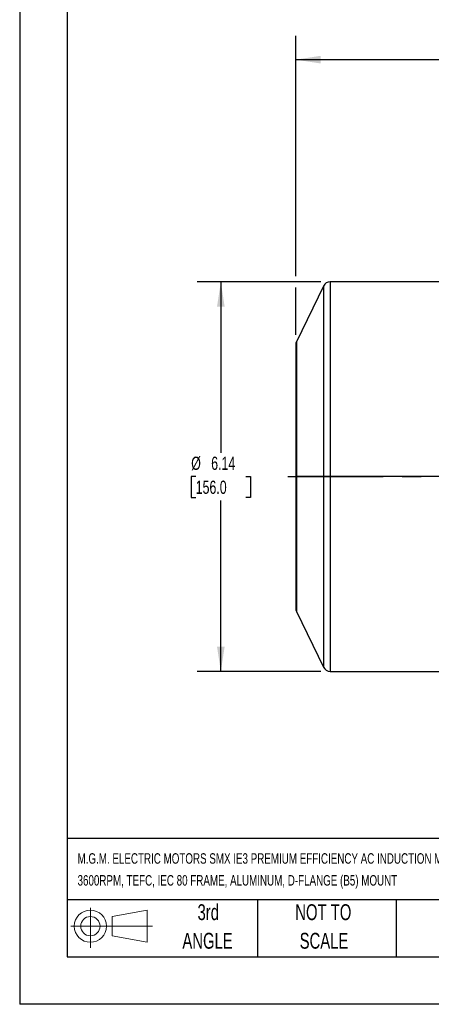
# Model space of a CAD drawing. Header units: inches. Extents: x 0 to 33, y 0 to 25.5.
# Tile 1 of 11: x 0 to 6.5, y 0 to 15.5. Entities that reach past the tile are written whole.
import ezdxf

# ---------------------------------------------------------------- set-up
doc = ezdxf.new("R2010")
doc.units = ezdxf.units.IN
doc.header["$LTSCALE"] = 3
doc.header["$MEASUREMENT"] = 0
doc.linetypes.add('CENTERX2', pattern=[0.8, 0.5, -0.1, 0.1, -0.1])
doc.layers.add('CENTER', color=40, linetype='CENTERX2')
doc.layers.add('SLD-DEFPOINTS', color=7, linetype='Continuous')
doc.layers.add('DIMENSIONS', color=140, linetype='Continuous', lineweight=25)
doc.layers.add('TEXT', color=140, linetype='Continuous', lineweight=25)
doc.styles.add('SLDTEXTSTYLE0', font='TXT', dxfattribs={"width": 0.7})
doc.dimstyles.new('SLDDIMSTYLE1', dxfattribs={"dimtxt": 0.208333, "dimasz": 0.39, "dimexe": 0, "dimexo": 0.0625, "dimgap": 0.052083, "dimtad": 0, "dimtih": 1, "dimtoh": 1, "dimrnd": 1e-09, "dimzin": 12, "dimdsep": 46, "dimtxsty": 'SLDTEXTSTYLE0', "dimsah": 1, "dimcen": 0.09, "dimadec": 0, "dimazin": 3, "dimtfac": 1, "dimtofl": 0, "dimtmove": 0, "dimatfit": 3, "dimfxl": 0, "dimfrac": 2, "dimtolj": 1, "dimtzin": 12, "dimarcsym": 0})

# ---------------------------------------------------------------- blocks, each defined once
blk = doc.blocks.new('Block11')
at = {"color": 7, "linetype": 'Continuous', "lineweight": 18}
for p, q in [((0.306, 0.627), (0.306, 0)), ((0.647, 0.492), (1.202, 0.594)), ((0.647, 0.189), (0.647, 0.492)), ((1.202, 0.594), (1.202, 0.086)), ((0, 0.34), (1.284, 0.34)), ((0.647, 0.189), (1.202, 0.086))]:
    blk.add_line(p, q, dxfattribs=at)
for radius in [0.254, 0.152]:
    blk.add_circle((0.306, 0.34), radius, dxfattribs=at)
blk = doc.blocks.new('Block12')
at = {"layer": 'SLD-DEFPOINTS'}
blk.add_blockref('Block11', (0, 0), dxfattribs=at)
blk = doc.blocks.new('SW_NOTE_0_1')
at = {"layer": 'TEXT', "color": 0, "linetype": 'CENTERX2', "lineweight": 18, "char_height": 0.165, "attachment_point": 1, "style": 'SLDTEXTSTYLE0'}
for s, insert in [('M.G.M. ELECTRIC MOTORS SMX IE3 PREMIUM EFFICIENCY AC INDUCTION MOTOR, GENERAL PURPOSE AND INVERTER RATED, 1HP, 3-PHASE, 230/460 VAC,', (0, 0.213)), ('3600RPM, TEFC, IEC 80 FRAME, ALUMINUM, D-FLANGE (B5) MOUNT', (0, -0.132))]:
    blk.add_mtext(s, dxfattribs=dict(at, insert=insert))
blk = doc.blocks.new('SW_NOTE_0_5')
at = {"layer": 'TEXT', "color": 0, "linetype": 'CENTERX2', "lineweight": 18, "char_height": 0.25, "attachment_point": 2, "style": 'SLDTEXTSTYLE0'}
for s, insert in [('NOT TO', (0.621, 0.322)), ('SCALE', (0.632, -0.129))]:
    blk.add_mtext(s, dxfattribs=dict(at, insert=insert))
blk = doc.blocks.new('SW_NOTE_0_6')
at = {"layer": 'TEXT', "color": 0, "linetype": 'CENTERX2', "lineweight": 18, "char_height": 0.25, "attachment_point": 2, "style": 'SLDTEXTSTYLE0'}
for s, insert in [('3rd', (0.273, 0.322)), ('ANGLE', (0.262, -0.129))]:
    blk.add_mtext(s, dxfattribs=dict(at, insert=insert))
blk = doc.blocks.new('_D_1')
at = {"layer": 'DIMENSIONS'}
for p, q in [((4.745, 11.39), (2.795, 11.39)), ((3.17, 11.39), (3.17, 8.697)), ((2.774, 8.319), (2.704, 8.319)), ((2.704, 8.319), (2.704, 7.988)), ((3.566, 8.319), (3.636, 8.319)), ((3.636, 8.319), (3.636, 7.988)), ((2.704, 7.988), (2.774, 7.988)), ((3.17, 5.248), (3.17, 7.941)), ((3.636, 7.988), (3.566, 7.988)), ((4.745, 5.248), (2.795, 5.248))]:
    blk.add_line(p, q, dxfattribs=at)
for points in [[(3.17, 11.39), (3.11, 11), (3.23, 11)], [(3.17, 5.248), (3.23, 5.638), (3.11, 5.638)]]:
    blk.add_solid(points, dxfattribs=at)
at = {"layer": 'DIMENSIONS', "char_height": 0.2083, "attachment_point": 1, "style": 'SLDTEXTSTYLE0'}
for s, insert in [('%%c', (2.703, 8.634)), ('6.14', (3.018, 8.634)), ('156.0', (2.774, 8.256))]:
    blk.add_mtext(s, dxfattribs=dict(at, insert=insert))
blk = doc.blocks.new('_D_7')
at = {"layer": 'DIMENSIONS'}
for p, q in [((4.351, 11.48), (4.351, 15.268)), ((15.414, 12.654), (15.414, 15.268)), ((4.351, 14.893), (9.204, 14.893)), ((9.486, 14.893), (9.416, 14.893)), ((9.416, 14.893), (9.416, 14.561)), ((10.279, 14.893), (10.349, 14.893)), ((10.349, 14.893), (10.349, 14.561)), ((15.414, 14.893), (10.561, 14.893)), ((9.416, 14.561), (9.486, 14.561)), ((10.349, 14.561), (10.279, 14.561)), ((15.414, 8.843), (15.414, 12.474)), ((4.351, 10.554), (4.351, 11.3))]:
    blk.add_line(p, q, dxfattribs=at)
for points in [[(4.351, 14.893), (4.741, 14.833), (4.741, 14.953)], [(15.414, 14.893), (15.024, 14.953), (15.024, 14.833)]]:
    blk.add_solid(points, dxfattribs=at)
at = {"layer": 'DIMENSIONS', "char_height": 0.2083, "attachment_point": 1, "style": 'SLDTEXTSTYLE0'}
for s, insert in [('11.06', (9.486, 15.208)), ('281.0', (9.486, 14.83))]:
    blk.add_mtext(s, dxfattribs=dict(at, insert=insert))

msp = doc.modelspace()

# ---------------------------------------------------------------- linework, layer by layer
at = {"color": 7, "linetype": 'Continuous'}
for p in [(0, 25.5), (33, 0)]:
    msp.add_line(p, (0, 0), dxfattribs=at)
for p, q in [((7.304, 11.39), (4.895, 11.39)), ((4.895, 11.39), (4.895, 8.319)), ((4.789, 11.324), (4.361, 10.447)), ((4.789, 11.324), (4.789, 8.319)), ((4.351, 10.404), (4.351, 8.319)), ((4.361, 10.447), (4.361, 8.319)), ((4.351, 8.319), (4.351, 6.235)), ((4.361, 8.319), (4.351, 8.319)), ((4.789, 8.319), (4.361, 8.319)), ((4.361, 8.319), (4.361, 6.191)), ((4.895, 8.319), (4.789, 8.319)), ((4.789, 8.319), (4.789, 5.315)), ((7.304, 8.319), (4.895, 8.319)), ((4.895, 8.319), (4.895, 5.248)), ((4.361, 6.191), (4.789, 5.315)), ((4.895, 5.248), (6.812, 5.248))]:
    msp.add_line(p, q)
for centre, radius, start, end in [((4.895, 11.272), 0.118, 90, 154), ((4.45, 10.404), 0.0984, 154, 180), ((4.45, 6.235), 0.0984, 180, 206), ((4.895, 5.366), 0.118, 206, 270)]:
    msp.add_arc(centre, radius, start, end)
at = {"layer": 'CENTER'}
msp.add_line((4.226, 8.319), (15.577, 8.319), dxfattribs=at)
at = {"layer": 'TEXT'}
for p, q in [((0.75, 24.75), (0.75, 0.75)), ((32.25, 2.613), (0.75, 2.613)), ((32.25, 1.65), (0.75, 1.65)), ((3.75, 1.65), (3.75, 0.75)), ((5.931, 1.65), (5.931, 0.75)), ((0.75, 0.75), (32.25, 0.75))]:
    msp.add_line(p, q, dxfattribs=at)

# ---------------------------------------------------------------- block references
at = {"layer": 'SLD-DEFPOINTS'}
msp.add_blockref('Block12', (0.808, 0.892), dxfattribs=at)
at = {"layer": 'TEXT', "linetype": 'CENTERX2', "lineweight": 18}
for name, p in [('SW_NOTE_0_1', (0.912, 2.169)), ('SW_NOTE_0_6', (2.699, 1.256)), ('SW_NOTE_0_5', (4.164, 1.256))]:
    msp.add_blockref(name, p, dxfattribs=at)

# ---------------------------------------------------------------- dimensions: what is measured, and where the dimension line sits
at = {"layer": 'DIMENSIONS'}
dim = msp.add_linear_dim(base=(4.351, 14.893), p1=(15.414, 8.693), p2=(4.351, 10.404), angle=0, dimstyle='SLDDIMSTYLE1', dxfattribs=at)
dim.commit()
dim.dimension.update_dxf_attribs({"geometry": '_D_7', "text_midpoint": (9.883, 14.893), "dimtype": 160})
dim = msp.add_linear_dim(base=(3.17, 5.248), p1=(4.895, 11.39), p2=(4.895, 5.248), angle=90, text='%%c<>', dimstyle='SLDDIMSTYLE1', dxfattribs=at)
dim.commit()
dim.dimension.update_dxf_attribs({"geometry": '_D_1', "text_midpoint": (3.17, 8.319), "dimtype": 160})

doc.saveas('drawing.dxf')
